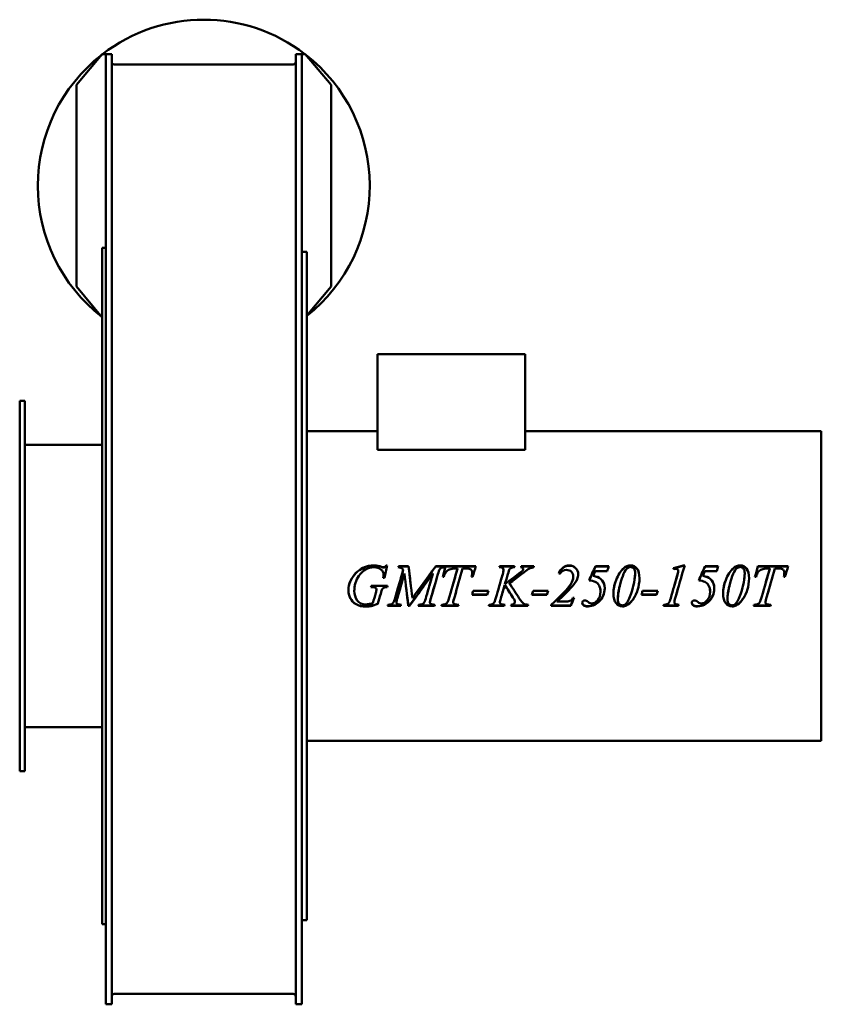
# Model space of a CAD drawing. Header units: millimetres. Extents: x 397 to 863, y 159 to 732.
import ezdxf

# ---------------------------------------------------------------- set-up
doc = ezdxf.new("R2010")
doc.units = ezdxf.units.MM
doc.header["$LTSCALE"] = 3
doc.layers.add('Widoczne (ISO)', color=7, linetype='Continuous', lineweight=50)

msp = doc.modelspace()

# ---------------------------------------------------------------- linework, layer by layer
at = {"layer": 'Widoczne (ISO)'}
for p, q in [((445, 711.55), (430, 693.68)), ((447, 711.55), (445, 711.55)), ((447, 711.55), (447, 546.04)), ((447, 711.55), (450.5, 711.55)), ((450.5, 711.55), (450.5, 546.04)), ((557.5, 711.55), (557.5, 546.04)), ((561, 711.55), (557.5, 711.55)), ((561, 711.55), (561, 546.04)), ((563, 711.55), (561, 711.55)), ((578, 693.68), (563, 711.55)), ((556, 705.55), (452, 705.55)), ((430, 576.43), (430, 693.68)), ((578, 576.43), (578, 693.68)), ((445, 206), (445, 599)), ((447, 599), (445, 599)), ((564, 596.7), (561, 596.7)), ((564, 596.63), (564, 596.7)), ((564, 596.63), (564, 584.6)), ((564, 584.29), (564, 584.6)), ((564, 584.29), (564, 583.8)), ((564, 583.25), (564, 583.8)), ((564, 583.25), (564, 540.35)), ((430, 576.43), (445, 558.55)), ((564, 559.75), (578, 576.43)), ((447, 546.04), (447, 402.86)), ((450.5, 546.04), (450.5, 402.86)), ((557.5, 546.04), (557.5, 402.86)), ((561, 546.04), (561, 402.86)), ((564, 539.2), (564, 540.35)), ((564, 539.2), (564, 479.28)), ((605.08, 537.2), (605.08, 481.61)), ((690.93, 537.2), (605.08, 537.2)), ((690.93, 537.2), (690.93, 481.61)), ((397, 295), (397, 510)), ((400, 510), (397, 510)), ((400, 295), (400, 510)), ((605.08, 492.5), (564, 492.5)), ((863, 492.5), (690.93, 492.5)), ((863, 312.5), (863, 492.5)), ((445, 484.5), (400, 484.5)), ((605.08, 481.61), (690.93, 481.61)), ((564, 478.29), (564, 479.28)), ((564, 478.29), (564, 477.11)), ((564, 476.03), (564, 477.11)), ((564, 476.03), (564, 403.32)), ((607.41, 413.55), (607.41, 413.68)), ((610.08, 414.49), (610.7, 414.49)), ((610.08, 414.36), (610.08, 414.49)), ((610.08, 414.36), (610.66, 414.36)), ((617.23, 413.97), (623.04, 413.97)), ((617.23, 413.85), (617.23, 413.97)), ((617.23, 413.85), (623.04, 413.85)), ((620.02, 411.83), (620.02, 411.94)), ((623.04, 413.85), (623.04, 413.97)), ((638.88, 413.97), (644.31, 413.97)), ((638.88, 413.85), (638.88, 413.97)), ((638.88, 413.85), (644.31, 413.85)), ((644.31, 413.36), (644.31, 413.97)), ((644.56, 413.85), (644.56, 413.97)), ((644.56, 413.97), (662.22, 413.97)), ((644.56, 413.85), (662.18, 413.85)), ((651.53, 412.61), (650.21, 412.61)), ((651.53, 412.5), (651.53, 412.61)), ((656.36, 412.61), (654.46, 412.61)), ((676.11, 413.36), (675.77, 413.36)), ((675.97, 413.97), (684.64, 413.97)), ((675.97, 413.85), (675.97, 413.97)), ((675.97, 413.85), (684.6, 413.85)), ((678.23, 411.87), (678.23, 411.98)), ((688.56, 413.97), (695.95, 413.97)), ((688.56, 413.85), (688.56, 413.97)), ((688.56, 413.85), (695.91, 413.85)), ((689.67, 412.28), (689.67, 412.39)), ((731.71, 413.85), (731.71, 413.97)), ((731.71, 413.97), (739.39, 413.97)), ((731.71, 413.85), (739.36, 413.85)), ((782.76, 414.44), (783.57, 414.44)), ((782.76, 414.31), (782.76, 414.44)), ((782.76, 414.31), (783.53, 414.31)), ((795.43, 413.85), (795.43, 413.97)), ((795.43, 413.97), (803.11, 413.97)), ((795.43, 413.85), (803.08, 413.85)), ((826.06, 413.85), (826.06, 413.97)), ((826.06, 413.97), (843.72, 413.97)), ((826.06, 413.85), (843.68, 413.85)), ((833.03, 412.61), (831.71, 412.61)), ((833.03, 412.5), (833.03, 412.61)), ((837.86, 412.61), (835.96, 412.61)), ((608.99, 407.28), (608.37, 407.28)), ((608.52, 409.08), (608.52, 409.15)), ((637.19, 409.63), (637.19, 409.71)), ((643.56, 407.89), (642.94, 407.89)), ((660.32, 407.89), (659.7, 407.89)), ((660.02, 410.19), (660.02, 410.27)), ((718.78, 407.83), (718.78, 407.89)), ((730.41, 408.32), (730.41, 408.38)), ((738.6, 411.19), (731.67, 411.19)), ((754.75, 409.84), (754.75, 409.92)), ((779.79, 410.43), (779.79, 410.52)), ((779.83, 411.08), (779.83, 411.17)), ((794.13, 408.32), (794.13, 408.38)), ((802.32, 411.19), (795.39, 411.19)), ((818.47, 409.84), (818.47, 409.92)), ((825.06, 407.89), (824.44, 407.89)), ((841.82, 407.89), (841.2, 407.89)), ((841.52, 410.19), (841.52, 410.27)), ((447, 402.86), (447, 271.22)), ((450.5, 402.86), (450.5, 271.22)), ((557.5, 402.86), (557.5, 271.22)), ((561, 402.86), (561, 271.22)), ((564, 401.69), (564, 403.32)), ((564, 401.69), (564, 328.98)), ((601.62, 401.91), (601.15, 401.91)), ((601.62, 401.9), (601.15, 401.9)), ((601.32, 402.5), (601.34, 402.56)), ((601.34, 402.56), (610.88, 402.56)), ((601.34, 402.56), (610.88, 402.56)), ((601.34, 402.56), (601.34, 402.56)), ((603.93, 401.43), (603.93, 401.41)), ((604.36, 400.5), (604.36, 400.48)), ((610.71, 401.91), (610.71, 401.9)), ((679.06, 403.51), (679.06, 403.52)), ((681.71, 404.05), (681.71, 404.06)), ((717.48, 403.64), (717.48, 403.65)), ((718.12, 402.13), (718.12, 402.13)), ((635.86, 394.8), (635.86, 394.72)), ((649.87, 396.45), (649.87, 396.38)), ((668.76, 397.41), (659.96, 397.41)), ((668.76, 397.47), (659.98, 397.47)), ((660.66, 399.67), (669.45, 399.67)), ((668.76, 397.47), (668.76, 397.41)), ((676.69, 395.28), (676.69, 395.2)), ((703.5, 397.41), (694.71, 397.41)), ((703.5, 397.47), (694.73, 397.47)), ((695.4, 399.67), (704.2, 399.67)), ((703.5, 397.47), (703.5, 397.41)), ((718.61, 395.6), (719.29, 395.6)), ((744.73, 394.84), (744.73, 394.75)), ((767.22, 397.41), (758.43, 397.41)), ((767.22, 397.47), (758.45, 397.47)), ((759.12, 399.67), (767.92, 399.67)), ((767.22, 397.47), (767.22, 397.41)), ((808.45, 394.84), (808.45, 394.75)), ((831.37, 396.45), (831.37, 396.38)), ((605.17, 392.27), (605.17, 392.15)), ((618.51, 391.04), (610.85, 391.04)), ((618.51, 391.16), (610.88, 391.16)), ((611.01, 391.65), (611.48, 391.65)), ((616.03, 393.16), (616.03, 393.05)), ((618.51, 391.16), (618.51, 391.04)), ((623.6, 391.16), (622.91, 391.16)), ((622.91, 391.16), (622.91, 391.04)), ((623.6, 391.04), (622.91, 391.04)), ((623.6, 391.16), (623.6, 391.04)), ((638.22, 391.04), (628.66, 391.04)), ((638.22, 391.16), (628.69, 391.16)), ((628.83, 391.65), (629.3, 391.65)), ((635.48, 393.06), (635.48, 392.96)), ((637.98, 391.65), (638.37, 391.65)), ((638.22, 391.16), (638.22, 391.04)), ((652.05, 391.04), (642.15, 391.04)), ((652.05, 391.16), (642.19, 391.16)), ((642.34, 391.65), (642.79, 391.65)), ((649.01, 393.12), (649.01, 393.01)), ((651.47, 391.65), (652.24, 391.65)), ((652.05, 391.16), (652.05, 391.04)), ((678.68, 391.04), (669.7, 391.04)), ((678.68, 391.16), (669.74, 391.16)), ((676.14, 393.06), (676.14, 392.96)), ((678.68, 391.16), (678.68, 391.04)), ((692.4, 391.04), (682.59, 391.04)), ((692.4, 391.16), (682.62, 391.16)), ((684.69, 394.28), (684.69, 394.19)), ((684.86, 393.3), (684.86, 393.2)), ((692.4, 391.16), (692.4, 391.04)), ((705.91, 391.65), (705.91, 391.04)), ((717.37, 391.16), (705.91, 391.16)), ((717.37, 391.04), (705.91, 391.04)), ((709.25, 393.58), (709.25, 393.48)), ((709.25, 393.48), (715.02, 393.48)), ((717.37, 391.16), (717.37, 391.04)), ((749.73, 391.27), (749.73, 391.15)), ((779.93, 391.04), (771.19, 391.04)), ((779.93, 391.16), (771.24, 391.16)), ((777.63, 393.16), (777.63, 393.05)), ((779.93, 391.16), (779.93, 391.04)), ((813.45, 391.27), (813.45, 391.15)), ((833.55, 391.04), (823.65, 391.04)), ((833.55, 391.16), (823.69, 391.16)), ((823.84, 391.65), (824.29, 391.65)), ((830.51, 393.12), (830.51, 393.01)), ((832.97, 391.65), (833.74, 391.65)), ((833.55, 391.16), (833.55, 391.04)), ((564, 327.9), (564, 328.98)), ((564, 327.9), (564, 326.72)), ((564, 325.73), (564, 326.72)), ((445, 320.5), (400, 320.5)), ((564, 325.73), (564, 265.81)), ((863, 312.5), (564, 312.5)), ((400, 295), (397, 295)), ((447, 271.22), (447, 184.54)), ((450.5, 271.22), (450.5, 184.54)), ((557.5, 271.22), (557.5, 184.54)), ((561, 271.22), (561, 184.54)), ((564, 264.66), (564, 265.81)), ((564, 264.66), (564, 221.76)), ((564, 221.21), (564, 221.76)), ((564, 221.21), (564, 220.72)), ((564, 220.41), (564, 220.72)), ((564, 220.41), (564, 208.38)), ((447, 206), (445, 206)), ((564, 208.31), (561, 208.31)), ((564, 208.31), (564, 208.38)), ((447, 184.54), (447, 159.45)), ((450.5, 184.54), (450.5, 159.45)), ((557.5, 184.54), (557.5, 159.45)), ((561, 184.54), (561, 159.45)), ((556, 165.45), (452, 165.45)), ((447, 159.45), (450.5, 159.45)), ((557.5, 159.45), (561, 159.45))]:
    msp.add_line(p, q, dxfattribs=at)
for centre, radius, start, end in [((504, 635.05), 96.5, 52.4429, 127.5571), ((504, 635.05), 96.5, 127.9391, 232.0609), ((504, 635.05), 96.5, 308.4449, 52.0609), ((452, 163.95), 1.5, 90, 180), ((556, 163.95), 1.5, 0, 90)]:
    msp.add_arc(centre, radius, start, end, dxfattribs=at)
for centre, start_param, end_param in [((452, 707.05), 1.568414, 3.139214), ((556, 707.05), 3.143971, 4.714771)]:
    msp.add_ellipse(centre, major_axis=(0, 1.5), ratio=0.999999, start_param=start_param, end_param=end_param, dxfattribs=at)
for points, knots in [([(588.11, 399.91), (588.11, 401.9), (588.53, 403.8), (589.36, 405.59), (590.19, 407.38), (591.23, 408.89), (592.49, 410.12), (593.74, 411.36), (595.1, 412.33), (596.56, 413.04)], [0, 0, 0, 0, 1, 1, 1, 2, 2, 2, 3, 3, 3, 3]), ([(588.35, 402.5), (588.56, 403.55), (588.89, 404.57), (589.36, 405.55), (590.19, 407.32), (591.23, 408.82), (592.49, 410.04), (593.74, 411.26), (595.1, 412.22), (596.56, 412.92)], [0.443876, 0.443876, 0.443876, 0.443876, 1, 1, 1, 2, 2, 2, 3, 3, 3, 3]), ([(608.52, 409.15), (608.52, 410.26), (608.02, 411.24), (607.03, 412.09), (606.04, 412.94), (604.68, 413.36), (602.93, 413.36)], [0, 0, 0, 0, 1, 1, 1, 2, 2, 2, 2]), ([(608.59, 413.36), (608.87, 413.36), (609.1, 413.42), (609.3, 413.55), (609.51, 413.68), (609.76, 414), (610.08, 414.49)], [0, 0, 0, 0, 1, 1, 1, 2, 2, 2, 2]), ([(608.59, 413.24), (608.87, 413.24), (609.1, 413.3), (609.3, 413.43), (609.51, 413.56), (609.76, 413.87), (610.08, 414.36)], [0, 0, 0, 0, 1, 1, 1, 2, 2, 2, 2]), ([(620.02, 411.94), (619.64, 412.44), (619.28, 412.77), (618.94, 412.95), (618.61, 413.12), (617.98, 413.26), (617.07, 413.36)], [0, 0, 0, 0, 1, 1, 1, 2, 2, 2, 2]), ([(642.17, 413.1), (641.79, 412.94), (641.45, 412.61), (641.14, 412.12), (640.82, 411.62), (640.49, 410.69), (640.12, 409.3)], [0, 0, 0, 0, 1, 1, 1, 2, 2, 2, 2]), ([(650.21, 412.61), (648.83, 412.61), (647.72, 412.44), (646.88, 412.11), (646.03, 411.77), (645.35, 411.28), (644.83, 410.64), (644.31, 410), (643.89, 409.08), (643.56, 407.89)], [0, 0, 0, 0, 1, 1, 1, 2, 2, 2, 3, 3, 3, 3]), ([(678.23, 411.98), (678.23, 412.42), (678.09, 412.77), (677.8, 413), (677.51, 413.24), (676.95, 413.36), (676.11, 413.36)], [0, 0, 0, 0, 1, 1, 1, 2, 2, 2, 2]), ([(682.87, 413.12), (682.38, 412.88), (682.03, 412.58), (681.8, 412.21), (681.57, 411.84), (681.24, 410.92), (680.79, 409.43)], [0, 0, 0, 0, 1, 1, 1, 2, 2, 2, 2]), ([(689.67, 412.39), (689.67, 412.6), (689.57, 412.8), (689.35, 412.98), (689.14, 413.17), (688.82, 413.3), (688.4, 413.36)], [0, 0, 0, 0, 1, 1, 1, 2, 2, 2, 2]), ([(695.78, 413.36), (694.98, 413.22), (694.31, 413.04), (693.76, 412.83), (693.22, 412.61), (692.65, 412.31), (692.08, 411.92)], [0, 0, 0, 0, 1, 1, 1, 2, 2, 2, 2]), ([(710.36, 409.84), (710.94, 411.3), (711.78, 412.43), (712.89, 413.24), (714, 414.04), (715.2, 414.44), (716.49, 414.44)], [0, 0, 0, 0, 1, 1, 1, 2, 2, 2, 2]), ([(710.39, 409.83), (710.97, 411.24), (711.8, 412.34), (712.89, 413.12), (714, 413.91), (715.2, 414.31), (716.49, 414.31)], [0.01606, 0.01606, 0.01606, 0.01606, 1, 1, 1, 2, 2, 2, 2]), ([(716.49, 414.44), (717.94, 414.44), (719.17, 413.94), (720.16, 412.95), (721.16, 411.95), (721.66, 410.75), (721.66, 409.34)], [0, 0, 0, 0, 1, 1, 1, 2, 2, 2, 2]), ([(716.49, 414.31), (717.94, 414.31), (719.17, 413.82), (720.16, 412.83), (721.15, 411.86), (721.65, 410.68), (721.66, 409.3)], [0, 0, 0, 0, 1, 1, 1, 1.991773, 1.991773, 1.991773, 1.991773]), ([(752.17, 413.56), (751.52, 413.56), (750.86, 413.31), (750.18, 412.8), (749.5, 412.29), (748.8, 411.22), (748.08, 409.6), (747.36, 407.98), (746.67, 405.88), (746.01, 403.31)], [0, 0, 0, 0, 1, 1, 1, 2, 2, 2, 3, 3, 3, 3]), ([(752.13, 414.44), (753.59, 414.44), (754.81, 413.84), (755.8, 412.64), (756.79, 411.44), (757.28, 409.54), (757.28, 406.94)], [0, 0, 0, 0, 1, 1, 1, 2, 2, 2, 2]), ([(752.13, 414.31), (753.59, 414.31), (754.81, 413.71), (755.8, 412.53), (756.78, 411.34), (757.28, 409.47), (757.28, 406.91)], [0, 0, 0, 0, 1, 1, 1, 1.996827, 1.996827, 1.996827, 1.996827]), ([(754.75, 409.92), (754.75, 411.17), (754.49, 412.09), (753.98, 412.68), (753.46, 413.27), (752.86, 413.56), (752.17, 413.56)], [0, 0, 0, 0, 1, 1, 1, 2, 2, 2, 2]), ([(779.83, 411.17), (779.83, 411.57), (779.73, 411.88), (779.51, 412.11), (779.3, 412.33), (779, 412.44), (778.63, 412.44)], [0, 0, 0, 0, 1, 1, 1, 2, 2, 2, 2]), ([(815.89, 413.56), (815.24, 413.56), (814.58, 413.31), (813.9, 412.8), (813.22, 412.29), (812.52, 411.22), (811.8, 409.6), (811.08, 407.98), (810.39, 405.88), (809.73, 403.31)], [0, 0, 0, 0, 1, 1, 1, 2, 2, 2, 3, 3, 3, 3]), ([(815.85, 414.44), (817.31, 414.44), (818.53, 413.84), (819.52, 412.64), (820.51, 411.44), (821, 409.54), (821, 406.94)], [0, 0, 0, 0, 1, 1, 1, 2, 2, 2, 2]), ([(815.85, 414.31), (817.31, 414.31), (818.53, 413.71), (819.52, 412.53), (820.5, 411.34), (821, 409.47), (821, 406.91)], [0, 0, 0, 0, 1, 1, 1, 1.996827, 1.996827, 1.996827, 1.996827]), ([(818.47, 409.92), (818.47, 411.17), (818.21, 412.09), (817.7, 412.68), (817.18, 413.27), (816.58, 413.56), (815.89, 413.56)], [0, 0, 0, 0, 1, 1, 1, 2, 2, 2, 2]), ([(831.71, 412.61), (830.34, 412.61), (829.22, 412.44), (828.38, 412.11), (827.53, 411.77), (826.85, 411.28), (826.33, 410.64), (825.81, 410), (825.39, 409.08), (825.06, 407.89)], [0, 0, 0, 0, 1, 1, 1, 2, 2, 2, 3, 3, 3, 3]), ([(718.78, 407.89), (718.78, 409.07), (718.42, 410.02), (717.7, 410.76), (716.98, 411.5), (716.04, 411.86), (714.89, 411.86)], [0, 0, 0, 0, 1, 1, 1, 2, 2, 2, 2]), ([(757.28, 406.94), (757.28, 404.7), (756.92, 402.41), (756.18, 400.08), (755.45, 397.75), (754.41, 395.74), (753.07, 394.04)], [0, 0, 0, 0, 1, 1, 1, 2, 2, 2, 2]), ([(821, 406.94), (821, 404.7), (820.64, 402.41), (819.9, 400.08), (819.17, 397.75), (818.13, 395.74), (816.79, 394.04)], [0, 0, 0, 0, 1, 1, 1, 2, 2, 2, 2]), ([(610.71, 401.91), (609.84, 401.9), (609.2, 401.8), (608.81, 401.6), (608.41, 401.41), (608.07, 401.09), (607.78, 400.63)], [0, 0, 0, 0, 1, 1, 1, 2, 2, 2, 2]), ([(610.71, 401.9), (609.84, 401.89), (609.2, 401.79), (608.81, 401.59), (608.41, 401.4), (608.07, 401.07), (607.78, 400.61)], [0, 0, 0, 0, 1, 1, 1, 2, 2, 2, 2]), ([(734.62, 399.2), (734.62, 400.6), (734.34, 401.8), (733.77, 402.8), (733.2, 403.79), (732.47, 404.49), (731.59, 404.9), (730.7, 405.31), (729.53, 405.59), (728.06, 405.75)], [0, 0, 0, 0, 1, 1, 1, 2, 2, 2, 3, 3, 3, 3]), ([(737.06, 401.13), (737.06, 399.58), (736.77, 398.18), (736.19, 396.92), (735.61, 395.67), (734.9, 394.62), (734.06, 393.78), (733.22, 392.93), (732.32, 392.26), (731.35, 391.77)], [0.003256, 0.003256, 0.003256, 0.003256, 1, 1, 1, 2, 2, 2, 3, 3, 3, 3]), ([(737.06, 401.13), (737.06, 399.55), (736.77, 398.13), (736.19, 396.86), (735.61, 395.59), (734.9, 394.53), (734.06, 393.68), (733.22, 392.82), (732.32, 392.15), (731.35, 391.65)], [0, 0, 0, 0, 1, 1, 1, 2, 2, 2, 3, 3, 3, 3]), ([(756.82, 402.5), (756.65, 401.71), (756.44, 400.91), (756.18, 400.11), (755.45, 397.8), (754.41, 395.81), (753.07, 394.14)], [0.650933, 0.650933, 0.650933, 0.650933, 1, 1, 1, 2, 2, 2, 2]), ([(798.34, 399.2), (798.34, 400.6), (798.06, 401.8), (797.49, 402.8), (796.92, 403.79), (796.19, 404.49), (795.31, 404.9), (794.42, 405.31), (793.25, 405.59), (791.78, 405.75)], [0, 0, 0, 0, 1, 1, 1, 2, 2, 2, 3, 3, 3, 3]), ([(800.78, 401.13), (800.78, 399.58), (800.49, 398.18), (799.91, 396.92), (799.33, 395.67), (798.62, 394.62), (797.78, 393.78), (796.94, 392.93), (796.04, 392.26), (795.07, 391.77)], [0.003256, 0.003256, 0.003256, 0.003256, 1, 1, 1, 2, 2, 2, 3, 3, 3, 3]), ([(800.78, 401.13), (800.78, 399.55), (800.49, 398.13), (799.91, 396.86), (799.33, 395.59), (798.62, 394.53), (797.78, 393.68), (796.94, 392.82), (796.04, 392.15), (795.07, 391.65)], [0, 0, 0, 0, 1, 1, 1, 2, 2, 2, 3, 3, 3, 3]), ([(820.54, 402.5), (820.37, 401.71), (820.16, 400.91), (819.9, 400.11), (819.17, 397.8), (818.13, 395.81), (816.79, 394.14)], [0.650933, 0.650933, 0.650933, 0.650933, 1, 1, 1, 2, 2, 2, 2]), ([(598.41, 390.65), (595.99, 390.65), (594.03, 391.09), (592.52, 391.98), (591.02, 392.88), (589.91, 394.06), (589.19, 395.53), (588.47, 397.01), (588.11, 398.47), (588.11, 399.93)], [0, 0, 0, 0, 1, 1, 1, 2, 2, 2, 2.997101, 2.997101, 2.997101, 2.997101]), ([(598.41, 390.51), (595.99, 390.51), (594.03, 390.96), (592.52, 391.87), (591.02, 392.77), (589.91, 393.96), (589.19, 395.46), (588.47, 396.95), (588.11, 398.43), (588.11, 399.91)], [0, 0, 0, 0, 1, 1, 1, 2, 2, 2, 3, 3, 3, 3]), ([(591.53, 399.69), (591.53, 397.55), (592.09, 395.7), (593.2, 394.15), (594.32, 392.59), (596.04, 391.82), (598.37, 391.82)], [0, 0, 0, 0, 1, 1, 1, 2, 2, 2, 2]), ([(631.25, 392.02), (631.6, 392.2), (631.92, 392.54), (632.2, 393.04), (632.48, 393.55), (632.87, 394.66), (633.36, 396.38)], [0, 0, 0, 0, 1, 1, 1, 2, 2, 2, 2]), ([(644.82, 392.08), (645.15, 392.27), (645.44, 392.61), (645.71, 393.11), (645.98, 393.61), (646.35, 394.67), (646.83, 396.31)], [0, 0, 0, 0, 1, 1, 1, 2, 2, 2, 2]), ([(687.42, 395.3), (688.43, 393.74), (689.28, 392.74), (689.95, 392.3), (690.62, 391.87), (691.5, 391.65), (692.59, 391.65)], [0, 0, 0, 0, 1, 1, 1, 2, 2, 2, 2]), ([(715.02, 393.48), (715.95, 393.48), (716.71, 393.67), (717.31, 394.05), (717.92, 394.43), (718.35, 394.95), (718.61, 395.6)], [0, 0, 0, 0, 1, 1, 1, 2, 2, 2, 2]), ([(729.47, 392.34), (730.75, 392.34), (731.93, 392.97), (733, 394.24), (734.08, 395.51), (734.62, 397.16), (734.62, 399.2)], [0, 0, 0, 0, 1, 1, 1, 2, 2, 2, 2]), ([(747.38, 390.78), (745.9, 390.78), (744.67, 391.37), (743.68, 392.56), (742.69, 393.74), (742.2, 395.62), (742.19, 398.19)], [0, 0, 0, 0, 1, 1, 1, 1.996894, 1.996894, 1.996894, 1.996894]), ([(747.38, 390.64), (745.9, 390.64), (744.67, 391.24), (743.68, 392.44), (742.69, 393.65), (742.19, 395.55), (742.19, 398.17)], [0, 0, 0, 0, 1, 1, 1, 2, 2, 2, 2]), ([(793.19, 392.34), (794.47, 392.34), (795.65, 392.97), (796.72, 394.24), (797.8, 395.51), (798.34, 397.16), (798.34, 399.2)], [0, 0, 0, 0, 1, 1, 1, 2, 2, 2, 2]), ([(811.1, 390.78), (809.62, 390.78), (808.39, 391.37), (807.4, 392.56), (806.41, 393.74), (805.92, 395.62), (805.91, 398.19)], [0, 0, 0, 0, 1, 1, 1, 1.996894, 1.996894, 1.996894, 1.996894]), ([(811.1, 390.64), (809.62, 390.64), (808.39, 391.24), (807.4, 392.44), (806.41, 393.65), (805.91, 395.55), (805.91, 398.17)], [0, 0, 0, 0, 1, 1, 1, 2, 2, 2, 2]), ([(826.32, 392.08), (826.65, 392.27), (826.94, 392.61), (827.21, 393.11), (827.48, 393.61), (827.85, 394.67), (828.33, 396.31)], [0, 0, 0, 0, 1, 1, 1, 2, 2, 2, 2]), ([(598.37, 391.82), (598.94, 391.82), (599.49, 391.87), (600, 391.97), (600.52, 392.07), (601.29, 392.29), (602.33, 392.62)], [0, 0, 0, 0, 1, 1, 1, 2, 2, 2, 2]), ([(605.17, 392.27), (603.62, 391.62), (602.36, 391.18), (601.41, 390.97), (600.46, 390.75), (599.46, 390.65), (598.41, 390.65)], [0, 0, 0, 0, 1, 1, 1, 2, 2, 2, 2]), ([(605.17, 392.15), (603.62, 391.5), (602.36, 391.06), (601.41, 390.84), (600.46, 390.62), (599.46, 390.51), (598.41, 390.51)], [0, 0, 0, 0, 1, 1, 1, 2, 2, 2, 2]), ([(616.03, 393.05), (616.03, 392.64), (616.18, 392.32), (616.48, 392.1), (616.78, 391.88), (617.52, 391.73), (618.7, 391.65)], [0, 0, 0, 0, 1, 1, 1, 2, 2, 2, 2]), ([(649.01, 393.01), (649.01, 392.62), (649.19, 392.29), (649.55, 392.03), (649.92, 391.78), (650.56, 391.65), (651.47, 391.65)], [0, 0, 0, 0, 1, 1, 1, 2, 2, 2, 2]), ([(676.14, 392.96), (676.14, 392.57), (676.3, 392.28), (676.61, 392.07), (676.93, 391.87), (677.71, 391.73), (678.96, 391.65)], [0, 0, 0, 0, 1, 1, 1, 2, 2, 2, 2]), ([(682.74, 391.65), (683.52, 391.73), (684.06, 391.91), (684.38, 392.2), (684.7, 392.49), (684.86, 392.83), (684.86, 393.2)], [0, 0, 0, 0, 1, 1, 1, 2, 2, 2, 2]), ([(723.99, 392.66), (723.99, 393.07), (724.13, 393.42), (724.43, 393.71), (724.72, 393.99), (725.08, 394.14), (725.51, 394.14)], [0, 0, 0, 0, 1, 1, 1, 2, 2, 2, 2]), ([(744.73, 394.75), (744.73, 393.58), (744.99, 392.71), (745.5, 392.13), (746.01, 391.55), (746.63, 391.26), (747.36, 391.26)], [0, 0, 0, 0, 1, 1, 1, 2, 2, 2, 2]), ([(777.63, 393.05), (777.63, 392.64), (777.78, 392.32), (778.07, 392.1), (778.35, 391.88), (779.03, 391.73), (780.09, 391.65)], [0, 0, 0, 0, 1, 1, 1, 2, 2, 2, 2]), ([(787.71, 392.66), (787.71, 393.07), (787.85, 393.42), (788.15, 393.71), (788.44, 393.99), (788.8, 394.14), (789.23, 394.14)], [0, 0, 0, 0, 1, 1, 1, 2, 2, 2, 2]), ([(808.45, 394.75), (808.45, 393.58), (808.71, 392.71), (809.22, 392.13), (809.73, 391.55), (810.35, 391.26), (811.08, 391.26)], [0, 0, 0, 0, 1, 1, 1, 2, 2, 2, 2]), ([(830.51, 393.01), (830.51, 392.62), (830.69, 392.29), (831.06, 392.03), (831.42, 391.78), (832.06, 391.65), (832.97, 391.65)], [0, 0, 0, 0, 1, 1, 1, 2, 2, 2, 2])]:
    msp.add_open_spline(points, degree=3, knots=knots, dxfattribs=at)
for points in [[(602.93, 413.36), (599.38, 413.36), (596.47, 411.73), (594.22, 408.44)], [(596.56, 413.04), (598.59, 414.01), (600.72, 414.49), (602.93, 414.49)], [(596.56, 412.92), (598.59, 413.88), (600.72, 414.36), (602.93, 414.36)], [(602.93, 414.49), (604.58, 414.49), (606.07, 414.22), (607.41, 413.68)], [(602.93, 414.36), (604.58, 414.36), (606.07, 414.09), (607.41, 413.55)], [(607.41, 413.68), (607.95, 413.46), (608.34, 413.36), (608.59, 413.36)], [(607.41, 413.55), (607.95, 413.34), (608.34, 413.24), (608.59, 413.24)], [(610.7, 414.49), (610.13, 412.1), (609.56, 409.69), (608.99, 407.28)], [(615.04, 394.79), (616.7, 400.49), (618.36, 406.25), (620.02, 411.94)], [(617.07, 413.36), (617.12, 413.56), (617.18, 413.77), (617.23, 413.97)], [(617.1, 413.35), (617.14, 413.52), (617.19, 413.68), (617.23, 413.85)], [(623.04, 413.97), (623.79, 407.82), (624.53, 401.59), (625.28, 395.41)], [(623.04, 413.85), (623.5, 410.09), (623.96, 406.3), (624.42, 402.5)], [(625.28, 395.41), (629.81, 401.59), (634.35, 407.82), (638.88, 413.97)], [(630.47, 402.5), (633.27, 406.3), (636.08, 410.09), (638.88, 413.85)], [(644.31, 413.36), (643.1, 413.27), (642.38, 413.18), (642.17, 413.1)], [(642.94, 407.89), (643.48, 409.93), (644.02, 411.95), (644.56, 413.97)], [(642.96, 407.89), (643.49, 409.88), (644.02, 411.87), (644.56, 413.85)], [(646.83, 396.31), (648.4, 401.74), (649.96, 407.2), (651.53, 412.61)], [(648.61, 402.5), (649.59, 405.84), (650.56, 409.18), (651.53, 412.5)], [(654.46, 412.61), (652.93, 407.23), (651.4, 401.79), (649.87, 396.38)], [(659.27, 412.14), (658.89, 412.46), (657.92, 412.61), (656.36, 412.61)], [(660.02, 410.27), (660.02, 411.1), (659.77, 411.72), (659.27, 412.14)], [(662.22, 413.97), (661.59, 411.95), (660.95, 409.93), (660.32, 407.89)], [(675.77, 413.36), (675.84, 413.56), (675.91, 413.77), (675.97, 413.97)], [(675.81, 413.36), (675.86, 413.52), (675.92, 413.68), (675.97, 413.85)], [(677.78, 409.43), (678.08, 410.48), (678.23, 411.33), (678.23, 411.98)], [(684.47, 413.36), (683.75, 413.37), (683.22, 413.29), (682.87, 413.12)], [(684.64, 413.97), (684.58, 413.77), (684.52, 413.56), (684.47, 413.36)], [(688.4, 413.36), (688.45, 413.56), (688.51, 413.77), (688.56, 413.97)], [(688.43, 413.35), (688.47, 413.52), (688.52, 413.68), (688.56, 413.85)], [(692.08, 411.92), (691.9, 411.81), (690.8, 410.97), (688.77, 409.39)], [(689.37, 411.6), (689.57, 411.89), (689.67, 412.15), (689.67, 412.39)], [(689.37, 411.5), (689.57, 411.78), (689.67, 412.04), (689.67, 412.28)], [(695.95, 413.97), (695.89, 413.77), (695.84, 413.56), (695.78, 413.36)], [(728.06, 405.75), (729.28, 408.5), (730.49, 411.25), (731.71, 413.97)], [(728.08, 405.75), (729.29, 408.46), (730.5, 411.16), (731.71, 413.85)], [(739.39, 413.97), (739.13, 413.05), (738.87, 412.12), (738.6, 411.19)], [(743.68, 405.96), (744.86, 409.02), (746.35, 411.32), (748.15, 412.89)], [(743.68, 405.92), (744.86, 408.94), (746.35, 411.23), (748.15, 412.78)], [(748.15, 412.89), (749.34, 413.92), (750.67, 414.44), (752.13, 414.44)], [(748.15, 412.78), (749.34, 413.8), (750.67, 414.31), (752.13, 414.31)], [(777.03, 412.85), (778.94, 413.38), (780.85, 413.91), (782.76, 414.44)], [(777.26, 412.24), (777.18, 412.44), (777.11, 412.65), (777.03, 412.85)], [(777.07, 412.75), (778.97, 413.27), (780.87, 413.79), (782.76, 414.31)], [(778.63, 412.44), (778.34, 412.44), (777.88, 412.37), (777.26, 412.24)], [(783.57, 414.44), (781.75, 408.16), (779.93, 401.78), (778.1, 395.47)], [(791.78, 405.75), (793, 408.5), (794.21, 411.25), (795.43, 413.97)], [(791.8, 405.75), (793.01, 408.46), (794.22, 411.16), (795.43, 413.85)], [(803.11, 413.97), (802.85, 413.05), (802.59, 412.12), (802.32, 411.19)], [(807.4, 405.96), (808.58, 409.02), (810.07, 411.32), (811.87, 412.89)], [(807.4, 405.92), (808.58, 408.94), (810.07, 411.23), (811.87, 412.78)], [(811.87, 412.89), (813.06, 413.92), (814.39, 414.44), (815.85, 414.44)], [(811.87, 412.78), (813.06, 413.8), (814.39, 414.31), (815.85, 414.31)], [(824.44, 407.89), (824.98, 409.93), (825.52, 411.95), (826.06, 413.97)], [(824.46, 407.89), (824.99, 409.88), (825.52, 411.87), (826.06, 413.85)], [(828.33, 396.31), (829.9, 401.74), (831.46, 407.2), (833.03, 412.61)], [(830.11, 402.5), (831.09, 405.84), (832.06, 409.18), (833.03, 412.5)], [(835.96, 412.61), (834.43, 407.23), (832.9, 401.79), (831.37, 396.38)], [(840.77, 412.14), (840.39, 412.46), (839.42, 412.61), (837.86, 412.61)], [(841.52, 410.27), (841.52, 411.1), (841.27, 411.72), (840.77, 412.14)], [(843.72, 413.97), (843.09, 411.95), (842.46, 409.93), (841.82, 407.89)], [(594.22, 408.44), (592.42, 405.84), (591.53, 402.92), (591.53, 399.69)], [(608.37, 407.28), (608.47, 408.13), (608.52, 408.75), (608.52, 409.15)], [(608.37, 407.28), (608.47, 408.09), (608.52, 408.69), (608.52, 409.08)], [(620.64, 409.71), (619.28, 404.98), (617.92, 400.22), (616.56, 395.48)], [(617.28, 402.5), (618.19, 405.62), (619.1, 408.74), (620.02, 411.83)], [(622.91, 391.04), (622.15, 397.22), (621.39, 403.49), (620.64, 409.71)], [(637.19, 409.71), (632.66, 403.49), (628.13, 397.22), (623.6, 391.04)], [(633.36, 396.38), (634.63, 400.82), (635.91, 405.28), (637.19, 409.71)], [(635.12, 402.5), (635.81, 404.88), (636.5, 407.26), (637.19, 409.63)], [(640.12, 409.3), (638.7, 404.45), (637.28, 399.56), (635.86, 394.72)], [(659.7, 407.89), (659.91, 408.78), (660.02, 409.58), (660.02, 410.27)], [(659.72, 407.89), (659.92, 408.75), (660.02, 409.51), (660.02, 410.19)], [(673.78, 395.54), (675.11, 400.16), (676.44, 404.81), (677.78, 409.43)], [(675.78, 402.5), (676.45, 404.79), (677.11, 407.08), (677.78, 409.35)], [(677.78, 409.35), (678.08, 410.39), (678.23, 411.23), (678.23, 411.87)], [(679.06, 403.52), (681.78, 405.57), (684.51, 407.63), (687.23, 409.68)], [(679.06, 403.51), (681.78, 405.54), (684.51, 407.57), (687.23, 409.6)], [(680.79, 409.43), (680.21, 407.46), (679.63, 405.49), (679.06, 403.52)], [(688.77, 409.39), (686.42, 407.62), (684.06, 405.84), (681.71, 404.06)], [(687.23, 409.68), (688.32, 410.49), (689.03, 411.13), (689.37, 411.6)], [(687.23, 409.6), (688.32, 410.4), (689.03, 411.03), (689.37, 411.5)], [(710.96, 409.58), (710.76, 409.67), (710.56, 409.76), (710.36, 409.84)], [(714.89, 411.86), (713.3, 411.86), (711.99, 411.11), (710.96, 409.58)], [(717.48, 403.65), (718.35, 405), (718.78, 406.42), (718.78, 407.89)], [(717.48, 403.64), (718.35, 404.98), (718.78, 406.38), (718.78, 407.83)], [(721.13, 406.56), (720.58, 405.25), (719.58, 403.77), (718.12, 402.13)], [(721.66, 409.34), (721.66, 408.34), (721.48, 407.41), (721.13, 406.56)], [(731.67, 411.19), (731.25, 410.26), (730.83, 409.32), (730.41, 408.38)], [(730.41, 408.38), (732.25, 408.09), (733.68, 407.53), (734.7, 406.67)], [(730.41, 408.32), (732.25, 408.03), (733.68, 407.47), (734.7, 406.63)], [(734.7, 406.67), (736.27, 405.35), (737.06, 403.5), (737.06, 401.13)], [(734.7, 406.63), (735.96, 405.58), (736.71, 404.21), (736.97, 402.5)], [(752.47, 398.17), (753.99, 402.98), (754.75, 406.91), (754.75, 409.92)], [(753.69, 402.5), (754.39, 405.36), (754.75, 407.81), (754.75, 409.84)], [(775.47, 395.47), (776.78, 400), (778.09, 404.57), (779.4, 409.11)], [(777.5, 402.5), (778.13, 404.68), (778.77, 406.87), (779.4, 409.04)], [(779.4, 409.11), (779.64, 409.94), (779.77, 410.41), (779.79, 410.52)], [(779.4, 409.04), (779.64, 409.85), (779.77, 410.32), (779.79, 410.43)], [(779.79, 410.52), (779.82, 410.74), (779.83, 410.96), (779.83, 411.17)], [(779.79, 410.43), (779.82, 410.65), (779.83, 410.87), (779.83, 411.08)], [(795.39, 411.19), (794.97, 410.26), (794.55, 409.32), (794.13, 408.38)], [(794.13, 408.38), (795.97, 408.09), (797.4, 407.53), (798.42, 406.67)], [(794.13, 408.32), (795.97, 408.03), (797.4, 407.47), (798.42, 406.63)], [(798.42, 406.67), (799.99, 405.35), (800.78, 403.5), (800.78, 401.13)], [(798.42, 406.63), (799.68, 405.58), (800.43, 404.21), (800.69, 402.5)], [(816.19, 398.17), (817.71, 402.98), (818.47, 406.91), (818.47, 409.92)], [(817.41, 402.5), (818.11, 405.36), (818.47, 407.81), (818.47, 409.84)], [(841.2, 407.89), (841.42, 408.78), (841.52, 409.58), (841.52, 410.27)], [(841.22, 407.89), (841.42, 408.75), (841.52, 409.51), (841.52, 410.19)], [(591.77, 402.5), (591.61, 401.6), (591.53, 400.67), (591.53, 399.72)], [(601.15, 401.9), (601.21, 402.12), (601.27, 402.34), (601.34, 402.56)], [(603.93, 401.43), (603.45, 401.75), (602.68, 401.91), (601.62, 401.91)], [(603.93, 401.41), (603.45, 401.74), (602.68, 401.9), (601.62, 401.9)], [(604.36, 400.5), (604.36, 400.91), (604.22, 401.22), (603.93, 401.43)], [(604.36, 400.48), (604.36, 400.89), (604.22, 401.2), (603.93, 401.41)], [(607.78, 400.63), (607.59, 400.33), (607.29, 399.45), (606.86, 397.99)], [(607.78, 400.61), (607.59, 400.31), (607.29, 399.42), (606.86, 397.94)], [(610.88, 402.56), (610.83, 402.34), (610.77, 402.12), (610.71, 401.9)], [(610.87, 402.5), (610.82, 402.31), (610.77, 402.11), (610.71, 401.91)], [(618.57, 402.5), (617.9, 400.19), (617.23, 397.87), (616.56, 395.56)], [(622.91, 391.16), (622.44, 394.92), (621.98, 398.71), (621.51, 402.5)], [(631.95, 402.5), (629.17, 398.71), (626.39, 394.92), (623.6, 391.16)], [(638.13, 402.5), (637.38, 399.93), (636.62, 397.36), (635.86, 394.8)], [(651.6, 402.5), (651.03, 400.49), (650.45, 398.47), (649.87, 396.45)], [(679.02, 403.14), (678.24, 400.49), (677.47, 397.84), (676.69, 395.2)], [(678.83, 402.5), (678.12, 400.1), (677.4, 397.69), (676.69, 395.28)], [(683.72, 395.84), (682.15, 398.27), (680.58, 400.71), (679.02, 403.14)], [(683.72, 395.91), (682.29, 398.11), (680.86, 400.31), (679.43, 402.5)], [(681.71, 404.06), (683.61, 401.14), (685.51, 398.21), (687.42, 395.3)], [(681.71, 404.05), (682.04, 403.53), (682.38, 403.02), (682.72, 402.5)], [(705.91, 391.65), (711.75, 396.72), (715.6, 400.74), (717.48, 403.65)], [(718.12, 402.13), (715.91, 399.66), (712.95, 396.8), (709.25, 393.58)], [(718.12, 402.13), (715.91, 399.62), (712.95, 396.73), (709.25, 393.48)], [(716.68, 402.5), (716.98, 402.9), (717.25, 403.28), (717.48, 403.64)], [(718.45, 402.5), (718.34, 402.38), (718.23, 402.26), (718.12, 402.13)], [(734.62, 399.23), (734.62, 400.49), (734.39, 401.58), (733.92, 402.5)], [(742.19, 398.17), (742.19, 400.76), (742.69, 403.36), (743.68, 405.96)], [(742.65, 402.5), (742.9, 403.64), (743.24, 404.78), (743.68, 405.92)], [(746.01, 403.31), (745.16, 399.96), (744.73, 397.1), (744.73, 394.75)], [(745.81, 402.5), (745.09, 399.53), (744.73, 396.97), (744.73, 394.84)], [(780.13, 402.5), (779.45, 400.18), (778.78, 397.86), (778.1, 395.54)], [(798.34, 399.23), (798.34, 400.49), (798.11, 401.58), (797.64, 402.5)], [(805.91, 398.17), (805.91, 400.76), (806.41, 403.36), (807.4, 405.96)], [(806.37, 402.5), (806.62, 403.64), (806.96, 404.78), (807.4, 405.92)], [(809.73, 403.31), (808.88, 399.96), (808.45, 397.1), (808.45, 394.75)], [(809.53, 402.5), (808.81, 399.53), (808.45, 396.97), (808.45, 394.84)], [(833.1, 402.5), (832.53, 400.49), (831.95, 398.47), (831.37, 396.45)], [(591.53, 399.72), (591.53, 399.71), (591.53, 399.71), (591.53, 399.7)], [(602.33, 392.62), (602.89, 394.58), (603.45, 396.55), (604.01, 398.52)], [(604.01, 398.52), (604.24, 399.34), (604.36, 399.99), (604.36, 400.48)], [(606.86, 397.99), (606.3, 396.08), (605.73, 394.17), (605.17, 392.27)], [(606.86, 397.94), (606.3, 396.01), (605.73, 394.08), (605.17, 392.15)], [(613.91, 392.42), (614.27, 392.78), (614.65, 393.57), (615.04, 394.79)], [(616.56, 395.56), (616.21, 394.38), (616.03, 393.58), (616.03, 393.16)], [(616.56, 395.48), (616.21, 394.28), (616.03, 393.48), (616.03, 393.05)], [(635.86, 394.8), (635.61, 394.06), (635.48, 393.48), (635.48, 393.06)], [(649.87, 396.45), (649.3, 394.65), (649.01, 393.54), (649.01, 393.12)], [(649.87, 396.38), (649.3, 394.56), (649.01, 393.44), (649.01, 393.01)], [(659.96, 397.41), (660.2, 398.17), (660.43, 398.92), (660.66, 399.67)], [(669.44, 399.67), (669.22, 398.94), (668.99, 398.2), (668.76, 397.47)], [(669.45, 399.67), (669.22, 398.92), (668.99, 398.17), (668.76, 397.41)], [(672.69, 392.66), (672.99, 393.12), (673.35, 394.08), (673.78, 395.54)], [(676.69, 395.28), (676.33, 394.19), (676.14, 393.45), (676.14, 393.06)], [(676.69, 395.2), (676.33, 394.09), (676.14, 393.34), (676.14, 392.96)], [(684.69, 394.28), (684.61, 394.51), (684.28, 395.05), (683.72, 395.91)], [(684.69, 394.19), (684.61, 394.42), (684.28, 394.97), (683.72, 395.84)], [(694.71, 397.41), (694.94, 398.17), (695.17, 398.92), (695.4, 399.67)], [(704.19, 399.67), (703.96, 398.94), (703.73, 398.2), (703.5, 397.47)], [(704.2, 399.67), (703.97, 398.92), (703.74, 398.17), (703.5, 397.41)], [(719.26, 395.6), (718.63, 394.12), (718, 392.64), (717.37, 391.16)], [(719.29, 395.6), (718.65, 394.07), (718.01, 392.55), (717.37, 391.04)], [(734.62, 399.22), (734.62, 399.22), (734.62, 399.23), (734.62, 399.23)], [(749.13, 391.93), (750.43, 393.15), (751.55, 395.23), (752.47, 398.17)], [(758.43, 397.41), (758.66, 398.17), (758.89, 398.92), (759.12, 399.67)], [(767.91, 399.67), (767.68, 398.94), (767.45, 398.2), (767.22, 397.47)], [(767.92, 399.67), (767.69, 398.92), (767.45, 398.17), (767.22, 397.41)], [(774.33, 392.68), (774.7, 393.2), (775.08, 394.13), (775.47, 395.47)], [(778.1, 395.54), (777.79, 394.44), (777.63, 393.65), (777.63, 393.16)], [(778.1, 395.47), (777.79, 394.35), (777.63, 393.55), (777.63, 393.05)], [(798.34, 399.22), (798.34, 399.22), (798.34, 399.23), (798.34, 399.23)], [(812.85, 391.93), (814.15, 393.15), (815.26, 395.23), (816.19, 398.17)], [(831.37, 396.45), (830.8, 394.65), (830.51, 393.54), (830.51, 393.12)], [(831.37, 396.38), (830.8, 394.56), (830.51, 393.44), (830.51, 393.01)], [(610.85, 391.04), (610.9, 391.24), (610.96, 391.45), (611.01, 391.65)], [(611.48, 391.65), (612.6, 391.65), (613.41, 391.91), (613.91, 392.42)], [(618.66, 391.65), (618.61, 391.49), (618.56, 391.33), (618.51, 391.16)], [(618.7, 391.65), (618.64, 391.45), (618.57, 391.24), (618.51, 391.04)], [(628.66, 391.04), (628.72, 391.24), (628.77, 391.45), (628.83, 391.65)], [(629.3, 391.65), (630.15, 391.65), (630.8, 391.78), (631.25, 392.02)], [(635.86, 394.72), (635.61, 393.97), (635.48, 393.38), (635.48, 392.96)], [(635.48, 392.96), (635.48, 392.57), (635.63, 392.28), (635.93, 392.08)], [(635.93, 392.08), (636.37, 391.79), (637.05, 391.65), (637.98, 391.65)], [(638.34, 391.65), (638.3, 391.49), (638.26, 391.33), (638.22, 391.16)], [(638.37, 391.65), (638.32, 391.45), (638.27, 391.24), (638.22, 391.04)], [(642.15, 391.04), (642.21, 391.24), (642.28, 391.45), (642.34, 391.65)], [(642.79, 391.65), (643.67, 391.65), (644.34, 391.79), (644.82, 392.08)], [(652.2, 391.65), (652.15, 391.49), (652.1, 391.33), (652.05, 391.16)], [(652.24, 391.65), (652.18, 391.45), (652.12, 391.24), (652.05, 391.04)], [(669.7, 391.04), (669.77, 391.24), (669.84, 391.45), (669.91, 391.65)], [(669.91, 391.65), (670.79, 391.68), (671.39, 391.76), (671.69, 391.89)], [(671.69, 391.89), (672.14, 392.09), (672.47, 392.35), (672.69, 392.66)], [(678.91, 391.65), (678.83, 391.49), (678.76, 391.33), (678.68, 391.16)], [(678.96, 391.65), (678.87, 391.45), (678.77, 391.24), (678.68, 391.04)], [(682.59, 391.04), (682.64, 391.24), (682.69, 391.45), (682.74, 391.65)], [(684.86, 393.3), (684.86, 393.64), (684.81, 393.96), (684.69, 394.28)], [(684.86, 393.2), (684.86, 393.54), (684.81, 393.87), (684.69, 394.19)], [(692.55, 391.65), (692.5, 391.49), (692.45, 391.33), (692.4, 391.16)], [(692.59, 391.65), (692.52, 391.45), (692.46, 391.24), (692.4, 391.04)], [(724.66, 391.51), (724.23, 391.83), (724, 392.23), (723.99, 392.71)], [(724.66, 391.39), (724.21, 391.73), (723.99, 392.15), (723.99, 392.66)], [(727.39, 390.78), (726.23, 390.78), (725.33, 391.02), (724.66, 391.51)], [(727.39, 390.64), (726.23, 390.64), (725.33, 390.89), (724.66, 391.39)], [(725.51, 394.14), (726.11, 394.14), (726.78, 393.84), (727.52, 393.24)], [(731.35, 391.77), (730.04, 391.11), (728.71, 390.78), (727.39, 390.78)], [(731.35, 391.65), (730.04, 390.98), (728.71, 390.64), (727.39, 390.64)], [(727.52, 393.24), (727.97, 392.86), (728.34, 392.62), (728.63, 392.49)], [(728.63, 392.49), (728.86, 392.39), (729.15, 392.34), (729.47, 392.34)], [(747.36, 391.26), (748.05, 391.26), (748.64, 391.48), (749.13, 391.93)], [(749.73, 391.27), (749.05, 390.94), (748.27, 390.78), (747.38, 390.78)], [(749.73, 391.15), (749.05, 390.81), (748.27, 390.64), (747.38, 390.64)], [(753.07, 394.14), (752.01, 392.82), (750.89, 391.86), (749.73, 391.27)], [(753.07, 394.04), (752.01, 392.71), (750.89, 391.74), (749.73, 391.15)], [(771.19, 391.04), (771.27, 391.24), (771.35, 391.45), (771.43, 391.65)], [(771.43, 391.65), (772.36, 391.68), (772.97, 391.75), (773.27, 391.88)], [(773.27, 391.88), (773.74, 392.07), (774.09, 392.34), (774.33, 392.68)], [(780.06, 391.65), (780.02, 391.49), (779.97, 391.33), (779.93, 391.16)], [(780.09, 391.65), (780.04, 391.45), (779.98, 391.24), (779.93, 391.04)], [(788.38, 391.51), (787.95, 391.83), (787.72, 392.23), (787.71, 392.71)], [(788.38, 391.39), (787.93, 391.73), (787.71, 392.15), (787.71, 392.66)], [(791.11, 390.78), (789.95, 390.78), (789.05, 391.02), (788.38, 391.51)], [(791.11, 390.64), (789.95, 390.64), (789.05, 390.89), (788.38, 391.39)], [(789.23, 394.14), (789.83, 394.14), (790.5, 393.84), (791.24, 393.24)], [(795.07, 391.77), (793.76, 391.11), (792.43, 390.78), (791.11, 390.78)], [(795.07, 391.65), (793.76, 390.98), (792.43, 390.64), (791.11, 390.64)], [(791.24, 393.24), (791.69, 392.86), (792.06, 392.62), (792.35, 392.49)], [(792.35, 392.49), (792.58, 392.39), (792.87, 392.34), (793.19, 392.34)], [(811.08, 391.26), (811.77, 391.26), (812.36, 391.48), (812.85, 391.93)], [(813.45, 391.27), (812.77, 390.94), (811.99, 390.78), (811.1, 390.78)], [(813.45, 391.15), (812.77, 390.81), (811.99, 390.64), (811.1, 390.64)], [(816.79, 394.14), (815.73, 392.82), (814.61, 391.86), (813.45, 391.27)], [(816.79, 394.04), (815.73, 392.71), (814.61, 391.74), (813.45, 391.15)], [(823.65, 391.04), (823.71, 391.24), (823.78, 391.45), (823.84, 391.65)], [(824.29, 391.65), (825.17, 391.65), (825.84, 391.79), (826.32, 392.08)], [(833.71, 391.65), (833.66, 391.49), (833.6, 391.33), (833.55, 391.16)], [(833.74, 391.65), (833.68, 391.45), (833.62, 391.24), (833.55, 391.04)]]:
    msp.add_open_spline(points, degree=3, dxfattribs=at)

doc.saveas('drawing.dxf')
